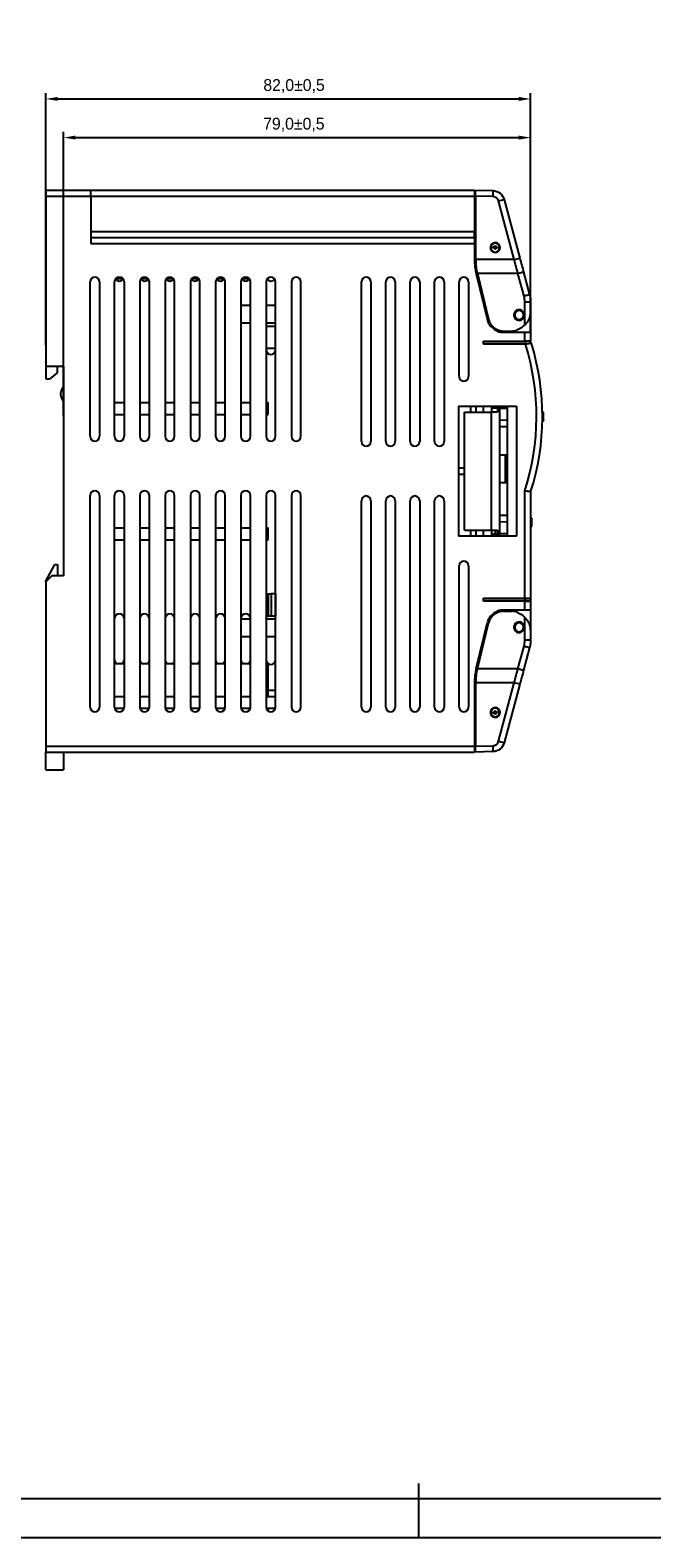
# Model space of a CAD drawing. Header units: millimetres. Extents: x 932 to 1479, y 0 to 387.
# Tile 9 of 11: x 1208 to 1314, y 0 to 255. Entities that reach past the tile are written whole.
import ezdxf

# ---------------------------------------------------------------- set-up
doc = ezdxf.new("R2010")
doc.units = ezdxf.units.MM
doc.header["$LTSCALE"] = 2
doc.header["$PDSIZE"] = -1
doc.layers.add('HMI-D4', color=250, linetype='Continuous')
doc.dimstyles.new('ISO-25', dxfattribs={"dimtxt": 2.5, "dimasz": 2.5, "dimexe": 1.25, "dimexo": 0.625, "dimtad": 1, "dimtxsty": 'Standard', "dimcen": 2.5, "dimadec": 0, "dimazin": 0, "dimtfac": 1, "dimtmove": 0, "dimatfit": 3, "dimfxl": 1, "dimarcsym": 0})

# ---------------------------------------------------------------- blocks, each defined once
blk = doc.blocks.new('*D16')
at = {"layer": 'Defpoints', "color": 0}
for p in [(1293.01, 243.31), (1211.01, 201.66), (1293.01, 203.87)]:
    blk.add_point(p, dxfattribs=at)
at = {"layer": 'HMI-D4', "color": 0, "lineweight": -2}
for p, q in [((1211.01, 201.66), (1211.01, 244.31)), ((1213.01, 243.31), (1291.01, 243.31)), ((1293.01, 203.87), (1293.01, 244.31))]:
    blk.add_line(p, q, dxfattribs=at)
at = {"layer": 'HMI-D4', "color": 0}
for points in [[(1213.01, 243.65), (1213.01, 242.98), (1211.01, 243.31)], [(1291.01, 243.65), (1291.01, 242.98), (1293.01, 243.31)]]:
    blk.add_solid(points, dxfattribs=at)
at = {"layer": 'HMI-D4', "color": 0, "insert": (1252.99, 245.48), "char_height": 2, "attachment_point": 5}
blk.add_mtext('82,0±0,5', dxfattribs=at)
blk = doc.blocks.new('*D17')
at = {"layer": 'Defpoints', "color": 0}
for p in [(1293.01, 236.77), (1293.01, 203.87), (1214.01, 189.77)]:
    blk.add_point(p, dxfattribs=at)
at = {"layer": 'HMI-D4', "color": 0, "lineweight": -2}
for p, q in [((1214.01, 189.77), (1214.01, 237.77)), ((1293.01, 203.87), (1293.01, 237.77)), ((1216.01, 236.77), (1291.01, 236.77))]:
    blk.add_line(p, q, dxfattribs=at)
at = {"layer": 'HMI-D4', "color": 0}
for points in [[(1216.01, 237.11), (1216.01, 236.44), (1214.01, 236.77)], [(1291.01, 237.11), (1291.01, 236.44), (1293.01, 236.77)]]:
    blk.add_solid(points, dxfattribs=at)
at = {"layer": 'HMI-D4', "color": 0, "insert": (1252.96, 238.94), "char_height": 2, "attachment_point": 5}
blk.add_mtext('79,0±0,5', dxfattribs=at)

msp = doc.modelspace()

# ---------------------------------------------------------------- linework, layer by layer
at = {"color": 7, "linetype": 'Continuous', "lineweight": 25}
for p, q in [((1211.01, 227.87), (1211.01, 226.87)), ((1211.01, 227.87), (1218.61, 227.87)), ((1218.61, 226.87), (1218.61, 227.87)), ((1218.61, 227.87), (1283.51, 227.87)), ((1283.51, 227.87), (1283.51, 226.87)), ((1283.71, 227.87), (1286.65, 227.8)), ((1211.01, 226.87), (1211.01, 198.07)), ((1211.01, 226.87), (1218.61, 226.87)), ((1218.61, 226.87), (1218.61, 218.87)), ((1218.61, 226.87), (1283.51, 226.87)), ((1283.51, 226.87), (1283.51, 220.87)), ((1286.64, 226.8), (1283.71, 226.87)), ((1283.71, 226.87), (1283.71, 216.14)), ((1290.24, 216.14), (1287.58, 226.06)), ((1288.53, 226.31), (1291.18, 216.4)), ((1283.71, 222.51), (1283.51, 222.54)), ((1218.61, 220.87), (1283.51, 220.87)), ((1218.61, 219.87), (1283.51, 219.87)), ((1283.51, 219.87), (1283.51, 220.87)), ((1283.51, 219.87), (1283.51, 218.87)), ((1283.71, 219.84), (1283.51, 219.81)), ((1283.51, 219.54), (1283.71, 219.51)), ((1218.61, 218.87), (1283.51, 218.87)), ((1283.51, 218.87), (1283.51, 216.14)), ((1283.71, 216.84), (1283.51, 216.81)), ((1290.24, 216.14), (1283.71, 216.14)), ((1218.51, 186.26), (1218.51, 212.37)), ((1220.11, 212.37), (1220.11, 186.26)), ((1222.64, 186.26), (1222.64, 212.37)), ((1222.91, 212.97), (1223.97, 212.97)), ((1224.24, 212.37), (1224.24, 186.26)), ((1226.92, 212.37), (1226.92, 186.26)), ((1227.19, 212.97), (1228.25, 212.97)), ((1228.52, 186.26), (1228.52, 212.37)), ((1231.19, 212.37), (1231.19, 186.26)), ((1231.46, 212.97), (1232.52, 212.97)), ((1232.79, 186.26), (1232.79, 212.37)), ((1235.46, 212.37), (1235.46, 186.26)), ((1235.73, 212.97), (1236.79, 212.97)), ((1237.06, 186.26), (1237.06, 212.37)), ((1239.73, 212.37), (1239.73, 186.26)), ((1240.01, 212.97), (1241.06, 212.97)), ((1241.33, 186.26), (1241.33, 212.37)), ((1244.01, 212.37), (1244.01, 186.26)), ((1244.28, 212.97), (1245.34, 212.97)), ((1245.61, 186.26), (1245.61, 212.37)), ((1248.28, 212.37), (1248.28, 186.26)), ((1248.55, 212.97), (1248.61, 212.97)), ((1248.61, 212.97), (1248.61, 213.02)), ((1249.88, 186.26), (1249.88, 212.37)), ((1252.55, 212.37), (1252.55, 186.26)), ((1254.15, 186.26), (1254.15, 212.37)), ((1264.38, 185.37), (1264.38, 212.37)), ((1265.98, 212.37), (1265.98, 185.37)), ((1268.51, 185.37), (1268.51, 212.37)), ((1270.11, 212.37), (1270.11, 185.37)), ((1272.64, 185.37), (1272.64, 212.37)), ((1274.24, 212.37), (1274.24, 185.37)), ((1276.77, 185.37), (1276.77, 212.37)), ((1278.37, 212.37), (1278.37, 185.37)), ((1280.9, 196.37), (1280.9, 212.37)), ((1282.5, 212.37), (1282.5, 196.37)), ((1283.8, 213.73), (1285.72, 205.89)), ((1290.87, 213.78), (1284, 213.78)), ((1284, 213.78), (1285.88, 206.07)), ((1291.89, 209.95), (1290.87, 213.78)), ((1291.82, 214.03), (1292.84, 210.21)), ((1284.82, 209.57), (1285.02, 209.57)), ((1292.93, 209.57), (1293.01, 209.57)), ((1293.01, 209.57), (1293.01, 208.92)), ((1245.61, 208.37), (1244.01, 208.37)), ((1249.88, 208.37), (1248.28, 208.37)), ((1292.03, 205.12), (1292.03, 208.92)), ((1293.01, 208.92), (1293.01, 207.27)), ((1293.01, 207.27), (1293.01, 203.87)), ((1245.61, 205.37), (1244.01, 205.37)), ((1249.88, 205.37), (1248.28, 205.37)), ((1248.28, 204.88), (1249.83, 204.88)), ((1249.83, 204.87), (1249.83, 204.88)), ((1249.88, 204.87), (1249.83, 204.87)), ((1288.41, 204.07), (1289.81, 204.07)), ((1285.01, 202.37), (1292.01, 202.37)), ((1285.01, 201.82), (1285.01, 202.37)), ((1285.01, 202.32), (1292.14, 202.32)), ((1292.14, 201.82), (1285.01, 201.82)), ((1288.26, 203.87), (1292.01, 203.87)), ((1292.01, 202.37), (1292.01, 203.87)), ((1292.01, 203.87), (1293.01, 203.87)), ((1293.01, 202.37), (1292.01, 202.37)), ((1292.14, 202.32), (1292.14, 201.82)), ((1293.01, 203.87), (1293.01, 202.37)), ((1293.01, 202.18), (1293.01, 202.37)), ((1293.14, 201.97), (1293.11, 201.97)), ((1249.88, 201.12), (1248.28, 201.12)), ((1214.01, 198.07), (1211.01, 198.07)), ((1211.01, 198.07), (1211.01, 195.97)), ((1212.91, 197.02), (1211.66, 195.97)), ((1212.91, 198.07), (1212.91, 197.02)), ((1214.01, 198.07), (1214.01, 162.67)), ((1211.01, 195.97), (1211.66, 195.97)), ((1214.01, 194.82), (1213.61, 193.94)), ((1213.51, 193.49), (1213.51, 193.36)), ((1213.61, 192.91), (1214.01, 192.02)), ((1222.64, 191.97), (1224.24, 191.97)), ((1226.92, 191.97), (1228.52, 191.97)), ((1231.19, 191.97), (1232.79, 191.97)), ((1235.46, 191.97), (1237.06, 191.97)), ((1239.73, 191.97), (1241.33, 191.97)), ((1244.01, 191.97), (1245.61, 191.97)), ((1248.28, 191.97), (1248.61, 191.97)), ((1248.61, 189.97), (1248.61, 191.97)), ((1280.81, 191.37), (1290.61, 191.37)), ((1280.81, 191.37), (1280.81, 169.37)), ((1282.81, 191.37), (1282.81, 190.37)), ((1283.81, 190.37), (1283.81, 191.37)), ((1285.01, 190.37), (1285.01, 191.37)), ((1286.41, 191.37), (1286.41, 190.37)), ((1287.41, 191.37), (1287.41, 190.37)), ((1287.81, 169.37), (1287.81, 191.37)), ((1289.11, 169.37), (1289.11, 191.37)), ((1290.61, 191.37), (1290.61, 169.37)), ((1222.64, 189.97), (1224.24, 189.97)), ((1226.92, 189.97), (1228.52, 189.97)), ((1231.19, 189.97), (1232.79, 189.97)), ((1235.46, 189.97), (1237.06, 189.97)), ((1239.73, 189.97), (1241.33, 189.97)), ((1244.01, 189.97), (1245.61, 189.97)), ((1248.28, 189.97), (1248.61, 189.97)), ((1281.81, 170.37), (1281.81, 190.37)), ((1281.81, 190.37), (1286.41, 190.37)), ((1286.41, 191.06), (1287.41, 191.05)), ((1286.41, 170.37), (1286.41, 190.37)), ((1287.41, 190.37), (1286.41, 190.37)), ((1287.81, 191.04), (1289.11, 191.02)), ((1287.81, 189.01), (1289.11, 189.03)), ((1295.21, 190.34), (1295.01, 190.34)), ((1295.21, 190.29), (1295.01, 190.29)), ((1295.01, 188.95), (1295.21, 188.95)), ((1295.01, 188.9), (1295.21, 188.9)), ((1287.81, 187.94), (1289.11, 187.92)), ((1287.81, 183.12), (1289.11, 183.12)), ((1288.71, 183.12), (1288.71, 178.37)), ((1281.81, 180.87), (1280.81, 180.87)), ((1280.81, 179.87), (1281.81, 179.87)), ((1218.51, 140.49), (1218.51, 176.26)), ((1220.11, 176.26), (1220.11, 140.49)), ((1222.64, 140.49), (1222.64, 176.26)), ((1224.24, 176.26), (1224.24, 140.49)), ((1226.92, 176.26), (1226.92, 140.49)), ((1228.52, 140.49), (1228.52, 176.26)), ((1231.19, 176.26), (1231.19, 140.49)), ((1232.79, 140.49), (1232.79, 176.26)), ((1235.46, 176.26), (1235.46, 140.49)), ((1237.06, 140.49), (1237.06, 176.26)), ((1239.73, 176.26), (1239.73, 140.49)), ((1241.33, 140.49), (1241.33, 176.26)), ((1244.01, 176.26), (1244.01, 140.49)), ((1245.61, 140.49), (1245.61, 176.26)), ((1248.28, 176.26), (1248.28, 140.49)), ((1249.88, 140.49), (1249.88, 176.26)), ((1252.55, 176.26), (1252.55, 140.49)), ((1254.15, 140.49), (1254.15, 176.26)), ((1289.11, 178.37), (1287.81, 178.37)), ((1292.01, 158.92), (1292.01, 177.03)), ((1293.01, 176.87), (1293.01, 158.92)), ((1264.38, 140.49), (1264.38, 175.37)), ((1265.98, 175.37), (1265.98, 140.49)), ((1268.51, 140.49), (1268.51, 175.37)), ((1270.11, 175.37), (1270.11, 140.49)), ((1272.64, 140.49), (1272.64, 175.37)), ((1274.24, 175.37), (1274.24, 140.49)), ((1276.77, 140.49), (1276.77, 175.37)), ((1278.37, 175.37), (1278.37, 140.49)), ((1287.81, 172.91), (1289.11, 172.93)), ((1287.81, 171.84), (1289.11, 171.82)), ((1293.01, 172.44), (1293.21, 172.44)), ((1293.21, 172.36), (1293.01, 172.36)), ((1293.01, 171.02), (1293.21, 171.02)), ((1293.01, 171), (1293.21, 171)), ((1293.21, 172.44), (1293.21, 172.36)), ((1293.21, 171.02), (1293.21, 172.36)), ((1293.21, 171.02), (1293.21, 171)), ((1222.64, 170.77), (1224.24, 170.77)), ((1222.64, 168.77), (1224.24, 168.77)), ((1226.92, 170.77), (1228.52, 170.77)), ((1226.92, 168.77), (1228.52, 168.77)), ((1231.19, 170.77), (1232.79, 170.77)), ((1231.19, 168.77), (1232.79, 168.77)), ((1235.46, 170.77), (1237.06, 170.77)), ((1235.46, 168.77), (1237.06, 168.77)), ((1239.73, 170.77), (1241.33, 170.77)), ((1239.73, 168.77), (1241.33, 168.77)), ((1244.01, 170.77), (1245.61, 170.77)), ((1244.01, 168.77), (1245.61, 168.77)), ((1248.28, 170.77), (1248.61, 170.77)), ((1248.28, 168.77), (1248.61, 168.77)), ((1248.61, 168.77), (1248.61, 170.77)), ((1290.61, 169.37), (1280.81, 169.37)), ((1281.81, 170.37), (1286.41, 170.37)), ((1282.81, 170.37), (1282.81, 169.37)), ((1283.81, 169.37), (1283.81, 170.37)), ((1285.01, 169.37), (1285.01, 170.37)), ((1286.41, 170.37), (1287.41, 170.37)), ((1286.41, 170.37), (1286.41, 169.37)), ((1286.41, 169.78), (1287.41, 169.8)), ((1287.01, 170.37), (1287.01, 169.8)), ((1287.41, 170.37), (1287.41, 169.37)), ((1287.81, 169.81), (1289.11, 169.83)), ((1211.01, 161.77), (1212.51, 164.57)), ((1212.51, 164.57), (1213.01, 164.57)), ((1213.01, 164.57), (1213.01, 162.67)), ((1280.9, 140.49), (1280.9, 164.37)), ((1282.5, 164.37), (1282.5, 140.49)), ((1212.01, 162.67), (1211.01, 161.67)), ((1211.01, 161.67), (1211.01, 161.77)), ((1211.01, 161.67), (1211.01, 133.87)), ((1214.01, 162.67), (1212.01, 162.67)), ((1248.28, 159.62), (1248.69, 159.62)), ((1248.69, 155.87), (1248.69, 159.62)), ((1248.69, 159.62), (1249.15, 159.62)), ((1249.15, 159.62), (1249.15, 155.87)), ((1249.83, 159.62), (1249.15, 159.62)), ((1249.83, 159.62), (1249.83, 155.87)), ((1249.88, 159.62), (1249.83, 159.62)), ((1285.01, 158.92), (1292.01, 158.92)), ((1285.01, 158.37), (1285.01, 158.92)), ((1292.01, 158.42), (1285.01, 158.42)), ((1292.01, 158.37), (1285.01, 158.37)), ((1292.01, 158.92), (1293.01, 158.92)), ((1292.01, 158.92), (1292.01, 158.42)), ((1292.51, 158.42), (1292.01, 158.42)), ((1292.01, 156.87), (1292.01, 158.37)), ((1292.01, 158.37), (1293.01, 158.37)), ((1293.01, 158.92), (1293.01, 158.37)), ((1293.01, 158.37), (1293.01, 156.87)), ((1248.69, 155.87), (1248.28, 155.87)), ((1249.15, 155.87), (1248.69, 155.87)), ((1249.83, 155.87), (1249.15, 155.87)), ((1249.88, 155.87), (1249.83, 155.87)), ((1292.01, 156.87), (1288.26, 156.87)), ((1288.41, 156.67), (1289.81, 156.67)), ((1293.01, 156.87), (1292.01, 156.87)), ((1292.03, 151.83), (1292.03, 155.63)), ((1293.01, 156.87), (1293.01, 153.47)), ((1245.61, 155.37), (1244.01, 155.37)), ((1249.88, 155.37), (1248.28, 155.37)), ((1283.8, 147.02), (1285.72, 154.86)), ((1284, 146.97), (1285.88, 154.68)), ((1293.01, 153.47), (1293.01, 151.83)), ((1245.61, 152.37), (1244.01, 152.37)), ((1249.88, 152.37), (1248.28, 152.37)), ((1284.82, 151.17), (1285.02, 151.17)), ((1290.87, 146.97), (1291.89, 150.79)), ((1292.84, 150.54), (1291.82, 146.72)), ((1292.97, 151.17), (1293.01, 151.17)), ((1293.01, 151.83), (1293.01, 151.17)), ((1224.24, 147.77), (1222.64, 147.77)), ((1228.52, 147.77), (1226.92, 147.77)), ((1232.79, 147.77), (1231.19, 147.77)), ((1237.06, 147.77), (1235.46, 147.77)), ((1241.33, 147.77), (1239.73, 147.77)), ((1245.61, 147.77), (1244.01, 147.77)), ((1248.61, 147.77), (1248.28, 147.77)), ((1248.61, 142.27), (1248.61, 147.77)), ((1290.87, 146.97), (1284, 146.97)), ((1283.51, 144.6), (1283.51, 133.87)), ((1283.51, 143.94), (1283.71, 143.91)), ((1283.71, 144.6), (1283.71, 133.87)), ((1290.24, 144.6), (1283.71, 144.6)), ((1287.58, 134.69), (1290.24, 144.6)), ((1291.18, 144.34), (1288.53, 134.43)), ((1222.64, 142.27), (1224.24, 142.27)), ((1222.67, 140.27), (1224.21, 140.27)), ((1226.92, 142.27), (1228.52, 142.27)), ((1226.95, 140.27), (1228.49, 140.27)), ((1231.19, 142.27), (1232.79, 142.27)), ((1231.22, 140.27), (1232.76, 140.27)), ((1235.46, 142.27), (1237.06, 142.27)), ((1235.49, 140.27), (1237.03, 140.27)), ((1239.73, 142.27), (1241.33, 142.27)), ((1239.77, 140.27), (1241.3, 140.27)), ((1244.01, 142.27), (1245.61, 142.27)), ((1244.04, 140.27), (1245.58, 140.27)), ((1248.28, 142.27), (1249.88, 142.27)), ((1248.31, 140.27), (1248.61, 140.27)), ((1248.61, 139.84), (1248.61, 140.27)), ((1283.71, 141.24), (1283.51, 141.21)), ((1283.71, 140.91), (1283.51, 140.94)), ((1283.51, 138.21), (1283.71, 138.24)), ((1211.01, 133.87), (1283.51, 133.87)), ((1211.01, 133.87), (1211.01, 132.87)), ((1211.01, 132.87), (1283.51, 132.87)), ((1211.01, 129.87), (1211.01, 132.87)), ((1214.01, 132.87), (1214.01, 129.87)), ((1283.51, 133.87), (1283.51, 132.87)), ((1283.71, 133.87), (1286.64, 133.95)), ((1286.65, 132.95), (1283.71, 132.87)), ((1211.01, 129.87), (1214.01, 129.87))]:
    msp.add_line(p, q, dxfattribs=at)
at = {"color": 8, "linetype": 'Continuous', "lineweight": 25}
for p, q in [((1249.88, 143.27), (1248.61, 143.27)), ((1248.61, 140.27), (1249.85, 140.27))]:
    msp.add_line(p, q, dxfattribs=at)
at = {"color": 7, "linetype": 'Continuous', "lineweight": 25, "flags": 128}
for points in [[(1291.82, 214.03), (1291.8, 214.02), (1291.75, 214.01), (1291.66, 213.99), (1291.54, 213.96), (1291.4, 213.92), (1291.24, 213.87), (1291.06, 213.83), (1290.87, 213.78)], [(1292.84, 210.21), (1292.83, 210.2), (1292.77, 210.19), (1292.68, 210.17), (1292.57, 210.13), (1292.42, 210.1), (1292.26, 210.05), (1292.08, 210), (1291.89, 209.95)], [(1248.28, 155.43), (1248.34, 155.74), (1248.41, 155.87)], [(1249.75, 155.87), (1249.82, 155.74), (1249.88, 155.43)], [(1291.89, 150.79), (1292.08, 150.74), (1292.26, 150.7), (1292.42, 150.65), (1292.57, 150.61), (1292.68, 150.58), (1292.77, 150.56), (1292.83, 150.54), (1292.84, 150.54)], [(1290.87, 146.97), (1291.06, 146.92), (1291.24, 146.87), (1291.4, 146.83), (1291.54, 146.79), (1291.66, 146.76), (1291.75, 146.74), (1291.8, 146.72), (1291.82, 146.72)]]:
    msp.add_lwpolyline(points, dxfattribs=at)
at = {"color": 7, "linetype": 'Continuous', "lineweight": 25}
for centre, radius, start, end in [((1272.32, 227.42), 14.34, 357.5019, 1.4981), ((1273.81, 278.37), 54.09, 284.7425, 285.7839), ((1287.01, 218.17), 0.75, 0, 180), ((1287.01, 218.17), 0.75, 180, 0), ((1287.01, 218.17), 0.25, 0, 180), ((1287.01, 218.17), 0.25, 180, 0), ((1293.71, 216.14), 10.2, 180, 193.7), ((1293.71, 216.14), 10, 180, 193.7), ((1276.47, 268.45), 54.09, 284.7425, 285.7839), ((1219.31, 212.37), 0.8, 0, 180), ((1223.44, 212.37), 0.8, 0, 180), ((1223.44, 213.31), 0.8, 215.9798, 324.0202), ((1227.72, 212.37), 0.8, 0, 180), ((1227.72, 213.31), 0.8, 215.9798, 324.0202), ((1231.99, 212.37), 0.8, 0, 180), ((1231.99, 213.31), 0.8, 215.9798, 324.0202), ((1236.26, 212.37), 0.8, 0, 180), ((1236.26, 213.31), 0.8, 215.9798, 324.0202), ((1240.53, 212.37), 0.8, 0, 180), ((1240.53, 213.31), 0.8, 215.9798, 324.0202), ((1244.81, 212.37), 0.8, 0, 180), ((1244.81, 213.31), 0.8, 215.9798, 324.0202), ((1249.08, 212.37), 0.8, 0, 180), ((1249.08, 213.31), 0.8, 215.9798, 324.0202), ((1253.35, 212.37), 0.8, 0, 180), ((1265.18, 212.37), 0.8, 0, 180), ((1269.31, 212.37), 0.8, 0, 180), ((1273.44, 212.37), 0.8, 0, 180), ((1277.57, 212.37), 0.8, 0, 180), ((1281.7, 212.37), 0.8, 0, 180), ((1291.06, 206.77), 0.75, 0, 180), ((1291.06, 206.77), 0.75, 180, 0), ((1292.27, 151.54), 57.38, 89.2614, 90.2425), ((1287.85, 206.41), 2.2, 193.7, 223.0851), ((1289.31, 207.77), 4.2, 223.0851, 238.213), ((1288.26, 206.07), 2.2, 238.213, 270), ((1253.37, 189.62), 40.64, 341.9503, 17.4691), ((1292.66, 201.82), 0.5, 68.8821, 90), ((1292.66, 201.82), 0.5, 17.2501, 47.8718), ((1253.37, 189.62), 41.64, 342.1701, 17.2501), ((1249.08, 200.9), 0.8, 180, 360), ((1281.7, 196.37), 0.8, 180, 360), ((1214.61, 193.49), 1.1, 155.556, 180), ((1214.61, 193.36), 1.1, 180, 204.444), ((1253.37, 189.62), 41.84, 359.0837, 0.9163), ((1219.31, 186.26), 0.8, 180, 0), ((1223.44, 186.26), 0.8, 180, 0), ((1227.72, 186.26), 0.8, 180, 0), ((1231.99, 186.26), 0.8, 180, 0), ((1236.26, 186.26), 0.8, 180, 0), ((1240.53, 186.26), 0.8, 180, 0), ((1244.81, 186.26), 0.8, 180, 0), ((1249.08, 186.26), 0.8, 180, 0), ((1253.35, 186.26), 0.8, 180, 0), ((1265.18, 185.37), 0.8, 180, 360), ((1269.31, 185.37), 0.8, 180, 360), ((1273.44, 185.37), 0.8, 180, 360), ((1277.57, 185.37), 0.8, 180, 360), ((1219.31, 176.26), 0.8, 0, 180), ((1223.44, 176.26), 0.8, 0, 180), ((1227.72, 176.26), 0.8, 0, 180), ((1231.99, 176.26), 0.8, 0, 180), ((1236.26, 176.26), 0.8, 0, 180), ((1240.53, 176.26), 0.8, 0, 180), ((1244.81, 176.26), 0.8, 0, 180), ((1249.08, 176.26), 0.8, 0, 180), ((1253.35, 176.26), 0.8, 0, 180), ((1265.18, 175.37), 0.8, 0, 180), ((1269.31, 175.37), 0.8, 0, 180), ((1273.44, 175.37), 0.8, 0, 180), ((1277.57, 175.37), 0.8, 0, 180), ((1281.7, 164.37), 0.8, 0, 180), ((1292.51, 158.92), 0.5, 270, 0), ((1223.44, 155.43), 0.8, 0, 180), ((1227.72, 155.43), 0.8, 0, 180), ((1231.99, 155.43), 0.8, 0, 180), ((1236.26, 155.43), 0.8, 0, 180), ((1240.53, 155.43), 0.8, 0, 180), ((1244.81, 155.43), 0.8, 0, 180), ((1287.85, 154.34), 2.2, 136.9149, 166.3), ((1289.31, 152.97), 4.2, 121.787, 136.9149), ((1288.26, 154.67), 2.2, 90, 121.787), ((1291.06, 153.97), 0.75, 0, 180), ((1291.06, 153.97), 0.75, 180, 0), ((1292.27, 209.21), 57.38, 269.7575, 270.7386), ((1223.44, 148.49), 0.8, 180, 244.1581), ((1223.44, 148.49), 0.8, 295.8419, 0), ((1227.72, 148.49), 0.8, 180, 244.1581), ((1227.72, 148.49), 0.8, 295.8419, 0), ((1231.99, 148.49), 0.8, 180, 244.1581), ((1231.99, 148.49), 0.8, 295.8419, 0), ((1236.26, 148.49), 0.8, 180, 244.1581), ((1236.26, 148.49), 0.8, 295.8419, 0), ((1240.53, 148.49), 0.8, 180, 244.1581), ((1240.53, 148.49), 0.8, 295.8419, 0), ((1244.81, 148.49), 0.8, 180, 244.1581), ((1244.81, 148.49), 0.8, 295.8419, 0), ((1249.08, 148.49), 0.8, 180, 0), ((1293.71, 144.6), 10.2, 166.3, 180), ((1293.71, 144.6), 10, 166.3, 180), ((1276.47, 92.29), 54.09, 74.2161, 75.2575), ((1219.31, 140.49), 0.8, 180, 0), ((1223.44, 140.49), 0.8, 180, 0), ((1227.72, 140.49), 0.8, 180, 0), ((1231.99, 140.49), 0.8, 180, 0), ((1236.26, 140.49), 0.8, 180, 0), ((1240.53, 140.49), 0.8, 180, 0), ((1244.81, 140.49), 0.8, 180, 0), ((1249.08, 140.49), 0.8, 180, 0), ((1253.35, 140.49), 0.8, 180, 0), ((1265.18, 140.49), 0.8, 180, 360), ((1269.31, 140.49), 0.8, 180, 360), ((1273.44, 140.49), 0.8, 180, 360), ((1277.57, 140.49), 0.8, 180, 360), ((1281.7, 140.49), 0.8, 180, 0), ((1287.01, 139.57), 0.75, 0, 180), ((1287.01, 139.57), 0.75, 180, 0), ((1287.01, 139.57), 0.25, 0, 180), ((1287.01, 139.57), 0.25, 180, 0), ((1272.32, 133.33), 14.34, 358.5019, 2.4981), ((1273.81, 82.38), 54.09, 74.2161, 75.2575)]:
    msp.add_arc(centre, radius, start, end, dxfattribs=at)
for points, knots in [([(1283.71, 226.87), (1283.71, 226.99), (1283.71, 227.12), (1283.71, 227.36), (1283.71, 227.48), (1283.71, 227.68), (1283.71, 227.75), (1283.71, 227.85), (1283.71, 227.87), (1283.71, 227.87)], [0, 0, 0, 0, 0.25, 0.25, 0.5, 0.5, 0.75, 0.75, 1, 1, 1, 1]), ([(1286.65, 227.8), (1287.08, 227.79), (1287.5, 227.63), (1288.17, 227.1), (1288.42, 226.73), (1288.53, 226.31)], [0, 0, 0, 0, 0.5, 0.5, 1, 1, 1, 1]), ([(1287.58, 226.06), (1287.55, 226.15), (1287.51, 226.25), (1287.39, 226.43), (1287.32, 226.51), (1287.15, 226.65), (1287.05, 226.7), (1286.84, 226.78), (1286.74, 226.79), (1286.64, 226.8)], [0, 0, 0, 0, 0.25, 0.25, 0.5, 0.5, 0.75, 0.75, 1, 1, 1, 1]), ([(1287.84, 218.17), (1287.84, 218.24), (1287.83, 218.32), (1287.78, 218.49), (1287.74, 218.58), (1287.61, 218.76), (1287.52, 218.84), (1287.29, 218.96), (1287.15, 219), (1286.88, 219), (1286.74, 218.96), (1286.51, 218.84), (1286.42, 218.76), (1286.29, 218.58), (1286.25, 218.49), (1286.2, 218.32), (1286.19, 218.24), (1286.19, 218.17)], [0, 0, 0, 0, 0.125, 0.125, 0.25, 0.25, 0.375, 0.375, 0.5, 0.5, 0.625, 0.625, 0.75, 0.75, 0.875, 0.875, 1, 1, 1, 1]), ([(1286.19, 218.17), (1286.19, 218.1), (1286.2, 218.03), (1286.25, 217.86), (1286.29, 217.77), (1286.42, 217.59), (1286.51, 217.51), (1286.74, 217.38), (1286.88, 217.35), (1287.15, 217.35), (1287.29, 217.38), (1287.52, 217.51), (1287.61, 217.59), (1287.74, 217.77), (1287.78, 217.86), (1287.83, 218.03), (1287.84, 218.1), (1287.84, 218.17)], [0, 0, 0, 0, 0.125, 0.125, 0.25, 0.25, 0.375, 0.375, 0.5, 0.5, 0.625, 0.625, 0.75, 0.75, 0.875, 0.875, 1, 1, 1, 1]), ([(1286.76, 218.17), (1286.7, 218.17), (1286.64, 218.17), (1286.52, 218.17), (1286.46, 218.17), (1286.36, 218.17), (1286.32, 218.17), (1286.27, 218.17), (1286.26, 218.17), (1286.26, 218.17)], [0, 0, 0, 0, 0.25, 0.25, 0.5, 0.5, 0.75, 0.75, 1, 1, 1, 1]), ([(1287.26, 218.17), (1287.32, 218.17), (1287.39, 218.17), (1287.51, 218.17), (1287.57, 218.17), (1287.67, 218.17), (1287.7, 218.17), (1287.75, 218.17), (1287.76, 218.17), (1287.76, 218.17)], [0, 0, 0, 0, 0.25, 0.25, 0.5, 0.5, 0.75, 0.75, 1, 1, 1, 1]), ([(1292.84, 210.21), (1292.86, 210.14), (1292.9, 210), (1292.94, 209.78), (1292.97, 209.57), (1293, 209.35), (1293.01, 209.13), (1293.01, 208.99), (1293.01, 208.92)], [0, 0, 0, 0, 0.166007, 0.332278, 0.498813, 0.665612, 0.832674, 1, 1, 1, 1]), ([(1291.96, 206.77), (1291.96, 206.85), (1291.95, 206.93), (1291.9, 207.12), (1291.86, 207.22), (1291.71, 207.41), (1291.61, 207.5), (1291.36, 207.63), (1291.21, 207.67), (1290.91, 207.67), (1290.76, 207.63), (1290.52, 207.5), (1290.42, 207.41), (1290.27, 207.22), (1290.23, 207.12), (1290.17, 206.93), (1290.16, 206.85), (1290.16, 206.77)], [0, 0, 0, 0, 0.125, 0.125, 0.25, 0.25, 0.375, 0.375, 0.5, 0.5, 0.625, 0.625, 0.75, 0.75, 0.875, 0.875, 1, 1, 1, 1]), ([(1290.16, 206.77), (1290.16, 206.7), (1290.17, 206.61), (1290.23, 206.43), (1290.27, 206.33), (1290.42, 206.14), (1290.52, 206.05), (1290.76, 205.91), (1290.91, 205.87), (1291.21, 205.87), (1291.36, 205.91), (1291.61, 206.05), (1291.71, 206.14), (1291.86, 206.33), (1291.9, 206.43), (1291.95, 206.61), (1291.96, 206.7), (1291.96, 206.77)], [0, 0, 0, 0, 0.125, 0.125, 0.25, 0.25, 0.375, 0.375, 0.5, 0.5, 0.625, 0.625, 0.75, 0.75, 0.875, 0.875, 1, 1, 1, 1]), ([(1292.82, 206.31), (1292.84, 206.36), (1292.88, 206.46), (1292.93, 206.62), (1292.97, 206.8), (1293.01, 207.02), (1293.01, 207.18), (1293.01, 207.27)], [0, 0, 0, 0, 0.150709, 0.317252, 0.499653, 0.709722, 1, 1, 1, 1]), ([(1285.88, 206.07), (1285.93, 205.83), (1286.03, 205.6), (1286.28, 205.17), (1286.44, 204.98), (1286.62, 204.81)], [0, 0, 0, 0, 0.5, 0.5, 1, 1, 1, 1]), ([(1286.91, 204.57), (1287.12, 204.42), (1287.37, 204.29), (1287.88, 204.12), (1288.15, 204.07), (1288.41, 204.07)], [0, 0, 0, 0, 0.5, 0.5, 1, 1, 1, 1]), ([(1292.82, 206.31), (1292.8, 206.27), (1292.77, 206.19), (1292.71, 206.06), (1292.64, 205.94), (1292.57, 205.82), (1292.48, 205.66), (1292.35, 205.49), (1292.2, 205.29), (1292.09, 205.17), (1292.03, 205.12)], [0, 0, 0, 0, 0.10238, 0.203342, 0.303031, 0.401598, 0.4992, 0.677039, 0.843496, 1, 1, 1, 1]), ([(1293.12, 201.97), (1293.11, 202.01), (1293.09, 202.08), (1293.02, 202.18), (1292.93, 202.25), (1292.85, 202.28), (1292.81, 202.3)], [0, 0, 0, 0, 0.246858, 0.499801, 0.752913, 1, 1, 1, 1]), ([(1295.21, 190.29), (1295.21, 190.3), (1295.21, 190.32), (1295.21, 190.34), (1295.21, 190.34), (1295.21, 190.34), (1295.21, 190.34)], [0, 0, 0, 0, 0.323776, 0.648113, 0.972072, 1, 1, 1, 1]), ([(1295.21, 188.91), (1295.21, 188.9), (1295.21, 188.9), (1295.21, 188.91), (1295.21, 188.93), (1295.21, 188.95), (1295.21, 188.95)], [0, 0, 0, 0, 0.027985, 0.352267, 0.676226, 1, 1, 1, 1]), ([(1293.01, 176.87), (1293.01, 176.87), (1293.01, 176.87), (1293, 176.88), (1292.97, 176.88), (1292.94, 176.89), (1292.9, 176.89), (1292.85, 176.9), (1292.79, 176.91), (1292.72, 176.92), (1292.63, 176.93), (1292.51, 176.95), (1292.37, 176.98), (1292.2, 177), (1292.08, 177.02), (1292.01, 177.03)], [0, 0, 0, 0, 0.059444, 0.119727, 0.180863, 0.242864, 0.305743, 0.369511, 0.434179, 0.499759, 0.575123, 0.662829, 0.762879, 0.875271, 1, 1, 1, 1]), ([(1286.62, 155.94), (1286.44, 155.77), (1286.28, 155.58), (1286.03, 155.15), (1285.93, 154.91), (1285.88, 154.68)], [0, 0, 0, 0, 0.5, 0.5, 1, 1, 1, 1]), ([(1288.41, 156.67), (1288.15, 156.67), (1287.88, 156.63), (1287.37, 156.46), (1287.12, 156.33), (1286.91, 156.17)], [0, 0, 0, 0, 0.5, 0.5, 1, 1, 1, 1]), ([(1292.03, 155.63), (1292.06, 155.6), (1292.13, 155.53), (1292.22, 155.42), (1292.32, 155.3), (1292.41, 155.18), (1292.51, 155.03), (1292.62, 154.85), (1292.73, 154.64), (1292.79, 154.51), (1292.82, 154.44)], [0, 0, 0, 0, 0.092787, 0.18884, 0.288506, 0.392094, 0.499881, 0.664728, 0.831203, 1, 1, 1, 1]), ([(1291.96, 153.97), (1291.96, 154.05), (1291.95, 154.13), (1291.9, 154.32), (1291.86, 154.42), (1291.71, 154.61), (1291.61, 154.7), (1291.36, 154.83), (1291.21, 154.87), (1290.91, 154.87), (1290.76, 154.83), (1290.52, 154.7), (1290.42, 154.61), (1290.27, 154.42), (1290.23, 154.32), (1290.17, 154.13), (1290.16, 154.05), (1290.16, 153.97)], [0, 0, 0, 0, 0.125, 0.125, 0.25, 0.25, 0.375, 0.375, 0.5, 0.5, 0.625, 0.625, 0.75, 0.75, 0.875, 0.875, 1, 1, 1, 1]), ([(1290.16, 153.97), (1290.16, 153.9), (1290.17, 153.81), (1290.23, 153.63), (1290.27, 153.53), (1290.42, 153.34), (1290.52, 153.25), (1290.76, 153.11), (1290.91, 153.07), (1291.21, 153.07), (1291.36, 153.11), (1291.61, 153.25), (1291.71, 153.34), (1291.86, 153.53), (1291.9, 153.63), (1291.95, 153.81), (1291.96, 153.9), (1291.96, 153.97)], [0, 0, 0, 0, 0.125, 0.125, 0.25, 0.25, 0.375, 0.375, 0.5, 0.5, 0.625, 0.625, 0.75, 0.75, 0.875, 0.875, 1, 1, 1, 1]), ([(1293.01, 153.47), (1293.01, 153.52), (1293.01, 153.62), (1293, 153.75), (1292.98, 153.86), (1292.96, 154.01), (1292.91, 154.2), (1292.85, 154.36), (1292.82, 154.44)], [0, 0, 0, 0, 0.154684, 0.289568, 0.404652, 0.499936, 0.767068, 1, 1, 1, 1]), ([(1293.01, 151.83), (1293.01, 151.76), (1293.01, 151.61), (1293, 151.4), (1292.97, 151.18), (1292.94, 150.96), (1292.9, 150.75), (1292.86, 150.61), (1292.84, 150.54)], [0, 0, 0, 0, 0.167326, 0.334388, 0.501187, 0.667722, 0.833993, 1, 1, 1, 1]), ([(1287.84, 139.57), (1287.84, 139.64), (1287.83, 139.72), (1287.78, 139.89), (1287.74, 139.98), (1287.61, 140.16), (1287.52, 140.24), (1287.29, 140.36), (1287.15, 140.4), (1286.88, 140.4), (1286.74, 140.36), (1286.51, 140.24), (1286.42, 140.16), (1286.29, 139.98), (1286.25, 139.89), (1286.2, 139.72), (1286.19, 139.64), (1286.19, 139.57)], [0, 0, 0, 0, 0.125, 0.125, 0.25, 0.25, 0.375, 0.375, 0.5, 0.5, 0.625, 0.625, 0.75, 0.75, 0.875, 0.875, 1, 1, 1, 1]), ([(1286.19, 139.57), (1286.19, 139.51), (1286.2, 139.43), (1286.25, 139.26), (1286.29, 139.17), (1286.42, 138.99), (1286.51, 138.91), (1286.74, 138.79), (1286.88, 138.75), (1287.15, 138.75), (1287.29, 138.79), (1287.52, 138.91), (1287.61, 138.99), (1287.74, 139.17), (1287.78, 139.26), (1287.83, 139.43), (1287.84, 139.51), (1287.84, 139.57)], [0, 0, 0, 0, 0.125, 0.125, 0.25, 0.25, 0.375, 0.375, 0.5, 0.5, 0.625, 0.625, 0.75, 0.75, 0.875, 0.875, 1, 1, 1, 1]), ([(1286.26, 139.57), (1286.26, 139.57), (1286.27, 139.57), (1286.32, 139.57), (1286.36, 139.57), (1286.46, 139.57), (1286.52, 139.57), (1286.64, 139.57), (1286.7, 139.57), (1286.76, 139.57)], [0, 0, 0, 0, 0.25, 0.25, 0.5, 0.5, 0.75, 0.75, 1, 1, 1, 1]), ([(1287.76, 139.57), (1287.76, 139.57), (1287.75, 139.57), (1287.7, 139.57), (1287.67, 139.57), (1287.57, 139.57), (1287.51, 139.57), (1287.39, 139.57), (1287.32, 139.57), (1287.26, 139.57)], [0, 0, 0, 0, 0.25, 0.25, 0.5, 0.5, 0.75, 0.75, 1, 1, 1, 1]), ([(1283.71, 132.87), (1283.71, 132.87), (1283.71, 132.9), (1283.71, 132.99), (1283.71, 133.07), (1283.71, 133.26), (1283.71, 133.38), (1283.71, 133.63), (1283.71, 133.76), (1283.71, 133.87)], [0, 0, 0, 0, 0.25, 0.25, 0.5, 0.5, 0.75, 0.75, 1, 1, 1, 1]), ([(1286.64, 133.95), (1286.74, 133.95), (1286.84, 133.97), (1287.05, 134.04), (1287.15, 134.1), (1287.32, 134.23), (1287.39, 134.32), (1287.51, 134.5), (1287.55, 134.6), (1287.58, 134.69)], [0, 0, 0, 0, 0.25, 0.25, 0.5, 0.5, 0.75, 0.75, 1, 1, 1, 1]), ([(1288.53, 134.43), (1288.42, 134.02), (1288.17, 133.64), (1287.5, 133.11), (1287.08, 132.96), (1286.65, 132.95)], [0, 0, 0, 0, 0.5, 0.5, 1, 1, 1, 1])]:
    msp.add_open_spline(points, degree=3, knots=knots, dxfattribs=at)
for points in [[(1290.87, 213.78), (1290.66, 214.56), (1290.45, 215.35), (1290.24, 216.14)], [(1291.18, 216.4), (1291.4, 215.61), (1291.61, 214.82), (1291.82, 214.03)], [(1292.03, 208.92), (1292.03, 209.27), (1291.98, 209.62), (1291.89, 209.95)], [(1286.91, 204.57), (1286.81, 204.65), (1286.72, 204.73), (1286.62, 204.81)], [(1289.81, 204.07), (1290.14, 204.07), (1290.47, 204.14), (1290.77, 204.27)], [(1292.03, 205.12), (1291.68, 204.76), (1291.24, 204.46), (1290.77, 204.27)], [(1286.62, 155.94), (1286.72, 156.02), (1286.81, 156.1), (1286.91, 156.17)], [(1290.77, 156.48), (1290.47, 156.61), (1290.14, 156.67), (1289.81, 156.67)], [(1290.77, 156.48), (1291.24, 156.29), (1291.68, 155.99), (1292.03, 155.63)], [(1291.89, 150.79), (1291.98, 151.13), (1292.03, 151.48), (1292.03, 151.83)], [(1290.24, 144.6), (1290.45, 145.39), (1290.66, 146.18), (1290.87, 146.97)], [(1291.82, 146.72), (1291.61, 145.93), (1291.4, 145.14), (1291.18, 144.34)]]:
    msp.add_open_spline(points, degree=3, dxfattribs=at)
at = {"color": 8, "linetype": 'Continuous', "lineweight": 25}
msp.add_open_spline([(1293.11, 201.97), (1293.1, 201.97), (1293.08, 201.97), (1292.95, 201.95), (1292.77, 201.92), (1292.59, 201.89), (1292.38, 201.86), (1292.22, 201.84), (1292.14, 201.82)], degree=3, knots=[0, 0, 0, 0, 0.081235, 0.348773, 0.4973, 0.655333, 0.822895, 1, 1, 1, 1], dxfattribs=at)
at = {"layer": 'HMI-D4', "color": 0}
for points in [[(1479.35, 386.98), (1479.35, 0), (932.05, 0), (932.05, 386.98)], [(1472.75, 380.38), (1472.75, 6.6), (938.65, 6.6), (938.65, 380.38)]]:
    msp.add_lwpolyline(points, close=True, dxfattribs=at)
msp.add_lwpolyline([(1274.11, 0), (1274.11, 9.21)], dxfattribs=at)

# ---------------------------------------------------------------- dimensions: what is measured, and where the dimension line sits
for base, p1, picture, middle in [((1293.01, 243.31), (1211.01, 201.66), '*D16', (1252.99, 243.31)), ((1293.01, 236.77), (1214.01, 189.77), '*D17', (1252.96, 236.77))]:
    dim = msp.add_linear_dim(base=base, p1=p1, p2=(1293.01, 203.87), dimstyle='ISO-25', override={"dimtxt": 2, "dimasz": 2, "dimexe": 1, "dimexo": 0, "dimgap": 1, "dimtih": 1, "dimtoh": 1, "dimdec": 1, "dimzin": 0, "dimadec": 2, "dimtol": 1, "dimtp": 0.5, "dimtm": 0.5, "dimtdec": 1, "dimtzin": 0}, dxfattribs=at)
    dim.commit()
    dim.dimension.update_dxf_attribs({"geometry": picture, "text_midpoint": middle, "dimtype": 160})

doc.saveas('drawing.dxf')
